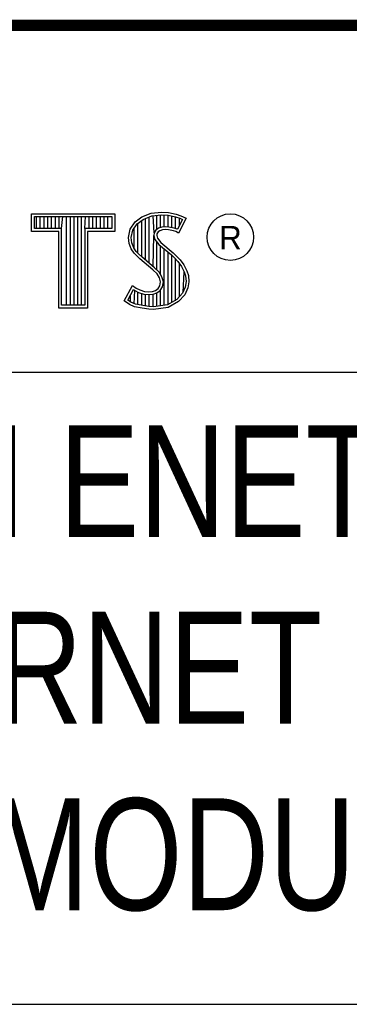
# Model space of a CAD drawing. Header units: inches. Extents: x 0 to 34, y 0 to 22.
# Tile 23 of 49: x 30.451 to 31.04, y 1.25 to 3.01. Entities that reach past the tile are written whole.
import ezdxf

# ---------------------------------------------------------------- set-up
doc = ezdxf.new("R2010")
doc.units = ezdxf.units.IN
doc.header["$LTSCALE"] = 1.87
doc.header["$MEASUREMENT"] = 0
doc.layers.get('0').update_dxf_attribs({"linetype": 'CONTINUOUS'})
doc.styles.get("Standard").update_dxf_attribs({"font": 'txt', "width": 0.8})

msp = doc.modelspace()

# ---------------------------------------------------------------- linework, layer by layer
at = {"color": 2, "linetype": 'CONTINUOUS'}
for p, q in [((28.3793, 3.0003), (33.5093, 3.0003)), ((30.4728, 2.6631), (30.6211, 2.6631)), ((30.4728, 2.6317), (30.4728, 2.6631)), ((30.4776, 2.6583), (30.6162, 2.6583)), ((30.4776, 2.6366), (30.4776, 2.6583)), ((30.4815, 2.6366), (30.4815, 2.6583)), ((30.4882, 2.6366), (30.4882, 2.6583)), ((30.495, 2.6366), (30.495, 2.6583)), ((30.5017, 2.6366), (30.5017, 2.6583)), ((30.5084, 2.6366), (30.5084, 2.6583)), ((30.5151, 2.6366), (30.5151, 2.6583)), ((30.5218, 2.6366), (30.5218, 2.6583)), ((30.5263, 2.6366), (30.5285, 2.6583)), ((30.5352, 2.4996), (30.5352, 2.6583)), ((30.5419, 2.4996), (30.5419, 2.6583)), ((30.5486, 2.4996), (30.5486, 2.6583)), ((30.5554, 2.4996), (30.5554, 2.6583)), ((30.5621, 2.4996), (30.5621, 2.6583)), ((30.5676, 2.6366), (30.5688, 2.6583)), ((30.5755, 2.6366), (30.5755, 2.6583)), ((30.5822, 2.6366), (30.5822, 2.6583)), ((30.5889, 2.6366), (30.5889, 2.6583)), ((30.5956, 2.6366), (30.5956, 2.6583)), ((30.6023, 2.6366), (30.6023, 2.6583)), ((30.609, 2.6366), (30.609, 2.6583)), ((30.6162, 2.6583), (30.6162, 2.6366)), ((30.6211, 2.6631), (30.6211, 2.6317)), ((30.6577, 2.6488), (30.6695, 2.6575)), ((30.6695, 2.6575), (30.6863, 2.6642)), ((30.6719, 2.6532), (30.6875, 2.6594)), ((30.6829, 2.5748), (30.6829, 2.6576)), ((30.6863, 2.6642), (30.7049, 2.6662)), ((30.6875, 2.6594), (30.705, 2.6613)), ((30.6917, 2.629), (30.6896, 2.6596)), ((30.6963, 2.635), (30.6963, 2.6604)), ((30.703, 2.6384), (30.703, 2.6611)), ((30.7049, 2.6662), (30.7173, 2.6653)), ((30.705, 2.6613), (30.7166, 2.6605)), ((30.7097, 2.6396), (30.7097, 2.661)), ((30.7164, 2.6396), (30.7164, 2.6605)), ((30.7166, 2.6605), (30.7296, 2.6577)), ((30.7173, 2.6653), (30.7309, 2.6624)), ((30.7231, 2.6385), (30.7231, 2.6591)), ((30.7296, 2.6577), (30.7375, 2.655)), ((30.7299, 2.6368), (30.7299, 2.6576)), ((30.7309, 2.6624), (30.7393, 2.6595)), ((30.7393, 2.6595), (30.7486, 2.6552)), ((30.6487, 2.6355), (30.6577, 2.6488)), ((30.6533, 2.6336), (30.6612, 2.6454)), ((30.6612, 2.6454), (30.6719, 2.6532)), ((30.6627, 2.5927), (30.6627, 2.6465)), ((30.6695, 2.586), (30.6695, 2.6514)), ((30.6762, 2.5804), (30.6762, 2.6549)), ((30.7117, 2.6398), (30.7056, 2.6392)), ((30.7179, 2.6395), (30.7117, 2.6398)), ((30.742, 2.6529), (30.7333, 2.6355)), ((30.7486, 2.6552), (30.7353, 2.6286)), ((30.7366, 2.642), (30.7366, 2.6553)), ((30.7375, 2.655), (30.742, 2.6529)), ((30.5214, 2.6317), (30.4728, 2.6317)), ((30.5263, 2.6366), (30.4776, 2.6366)), ((30.5214, 2.4947), (30.5214, 2.6317)), ((30.5263, 2.4996), (30.5263, 2.6366)), ((30.6162, 2.6366), (30.5676, 2.6366)), ((30.5676, 2.6366), (30.5676, 2.4996)), ((30.6211, 2.6317), (30.5724, 2.6317)), ((30.5724, 2.6317), (30.5724, 2.4947)), ((30.6458, 2.621), (30.6487, 2.6355)), ((30.6507, 2.6208), (30.6533, 2.6336)), ((30.656, 2.5999), (30.656, 2.6377)), ((30.6896, 2.5692), (30.6912, 2.6242)), ((30.6917, 2.629), (30.6912, 2.6242)), ((30.6912, 2.6242), (30.6928, 2.6171)), ((30.6949, 2.634), (30.6917, 2.629)), ((30.6995, 2.6373), (30.6949, 2.634)), ((30.6965, 2.6274), (30.6962, 2.6245)), ((30.6962, 2.6245), (30.6973, 2.6193)), ((30.6985, 2.6306), (30.6965, 2.6274)), ((30.7017, 2.6329), (30.6985, 2.6306)), ((30.7056, 2.6392), (30.6995, 2.6373)), ((30.7066, 2.6344), (30.7017, 2.6329)), ((30.7118, 2.6349), (30.7066, 2.6344)), ((30.7173, 2.6346), (30.7118, 2.6349)), ((30.726, 2.6329), (30.7173, 2.6346)), ((30.7272, 2.6376), (30.7179, 2.6395)), ((30.7306, 2.6315), (30.726, 2.6329)), ((30.7327, 2.6359), (30.7272, 2.6376)), ((30.7353, 2.6286), (30.7306, 2.6315)), ((30.7333, 2.6355), (30.7327, 2.6359)), ((30.6469, 2.61), (30.6458, 2.621)), ((30.6507, 2.6002), (30.6469, 2.61)), ((30.6517, 2.6112), (30.6507, 2.6208)), ((30.6551, 2.6025), (30.6517, 2.6112)), ((30.6928, 2.6171), (30.6999, 2.6083)), ((30.6963, 2.563), (30.6963, 2.6128)), ((30.6973, 2.6193), (30.7034, 2.6118)), ((30.6999, 2.6083), (30.7224, 2.5896)), ((30.703, 2.5548), (30.703, 2.6058)), ((30.7034, 2.6118), (30.7257, 2.5932)), ((30.6559, 2.5927), (30.6507, 2.6002)), ((30.6597, 2.5958), (30.6551, 2.6025)), ((30.6661, 2.5825), (30.6559, 2.5927)), ((30.6637, 2.5918), (30.6597, 2.5958)), ((30.6694, 2.5861), (30.6637, 2.5918)), ((30.7097, 2.4997), (30.7097, 2.6002)), ((30.7164, 2.5006), (30.7164, 2.5946)), ((30.7224, 2.5896), (30.7283, 2.5837)), ((30.7231, 2.5049), (30.7231, 2.5889)), ((30.7257, 2.5932), (30.7318, 2.5872)), ((30.7318, 2.5872), (30.7379, 2.5808)), ((30.6892, 2.5631), (30.6661, 2.5825)), ((30.6925, 2.5667), (30.6694, 2.5861)), ((30.7283, 2.5837), (30.7342, 2.5776)), ((30.7299, 2.5074), (30.7299, 2.5821)), ((30.7342, 2.5776), (30.7407, 2.5692)), ((30.7366, 2.5148), (30.7366, 2.5745)), ((30.7379, 2.5808), (30.7448, 2.5718)), ((30.7407, 2.5692), (30.7455, 2.5596)), ((30.7448, 2.5718), (30.7501, 2.5614)), ((30.6968, 2.5556), (30.6892, 2.5631)), ((30.7006, 2.5587), (30.6925, 2.5667)), ((30.7011, 2.5487), (30.6968, 2.5556)), ((30.7056, 2.5506), (30.7006, 2.5587)), ((30.7433, 2.5222), (30.7455, 2.5596)), ((30.7455, 2.5596), (30.7478, 2.5521)), ((30.7478, 2.5521), (30.7486, 2.5419)), ((30.7501, 2.5614), (30.7527, 2.553)), ((30.7527, 2.553), (30.7535, 2.5417)), ((30.638, 2.5073), (30.653, 2.535)), ((30.653, 2.535), (30.6594, 2.5304)), ((30.6988, 2.5295), (30.7017, 2.5342)), ((30.7031, 2.5414), (30.7011, 2.5487)), ((30.7017, 2.5342), (30.7031, 2.5414)), ((30.7081, 2.5416), (30.7056, 2.5506)), ((30.7063, 2.5323), (30.7081, 2.5416)), ((30.7486, 2.5419), (30.7471, 2.5321)), ((30.7535, 2.5417), (30.7518, 2.5307)), ((30.6444, 2.5088), (30.6547, 2.5278)), ((30.6493, 2.5054), (30.6493, 2.518)), ((30.6547, 2.5278), (30.6569, 2.5262)), ((30.656, 2.5023), (30.6569, 2.5262)), ((30.6569, 2.5262), (30.6639, 2.5227)), ((30.6594, 2.5304), (30.6658, 2.5272)), ((30.6627, 2.5008), (30.6627, 2.5231)), ((30.6639, 2.5227), (30.6731, 2.5196)), ((30.6658, 2.5272), (30.6742, 2.5243)), ((30.6695, 2.4993), (30.6695, 2.5208)), ((30.6731, 2.5196), (30.6816, 2.5186)), ((30.6742, 2.5243), (30.6817, 2.5235)), ((30.6762, 2.4983), (30.6762, 2.5192)), ((30.6816, 2.5186), (30.6898, 2.5192)), ((30.6817, 2.5235), (30.6887, 2.524)), ((30.6829, 2.4973), (30.6829, 2.5184)), ((30.6887, 2.524), (30.6939, 2.5261)), ((30.6896, 2.497), (30.6896, 2.5192)), ((30.6898, 2.5192), (30.6962, 2.5217)), ((30.6939, 2.5261), (30.6988, 2.5295)), ((30.6962, 2.5217), (30.7024, 2.5261)), ((30.6963, 2.4979), (30.6963, 2.5218)), ((30.7024, 2.5261), (30.7063, 2.5323)), ((30.703, 2.4988), (30.703, 2.5266)), ((30.7421, 2.521), (30.7322, 2.51)), ((30.7463, 2.5183), (30.7353, 2.5061)), ((30.7471, 2.5321), (30.7421, 2.521)), ((30.7518, 2.5307), (30.7463, 2.5183)), ((30.5676, 2.4996), (30.5263, 2.4996)), ((30.6475, 2.5009), (30.638, 2.5073)), ((30.6498, 2.5052), (30.6444, 2.5088)), ((30.6568, 2.4971), (30.6475, 2.5009)), ((30.6582, 2.5018), (30.6498, 2.5052)), ((30.6713, 2.499), (30.6582, 2.5018)), ((30.6824, 2.4974), (30.6713, 2.499)), ((30.7152, 2.5004), (30.6902, 2.4971)), ((30.7322, 2.51), (30.7152, 2.5004)), ((30.7353, 2.5061), (30.7167, 2.4957)), ((30.5724, 2.4947), (30.5214, 2.4947)), ((30.6704, 2.4942), (30.6568, 2.4971)), ((30.682, 2.4925), (30.6704, 2.4942)), ((30.6904, 2.4922), (30.682, 2.4925)), ((30.6902, 2.4971), (30.6824, 2.4974)), ((30.7167, 2.4957), (30.6904, 2.4922)), ((28.7231, 2.38), (33.5, 2.38)), ((28.3793, 1.2503), (33.5093, 1.2503))]:
    msp.add_line(p, q, dxfattribs=at)
at = {"color": 7, "linetype": 'CONTINUOUS', "const_width": 0.02}
msp.add_lwpolyline([(25.58, 3), (33.5, 3)], dxfattribs=at)
at = {"color": 2, "linetype": 'CONTINUOUS'}
msp.add_circle((30.8277, 2.6214), 0.0416, dxfattribs=at)

# ---------------------------------------------------------------- texts
msp.add_text('R', height=0.042, dxfattribs=at).set_placement((30.8076, 2.5994))
at = {"color": 7, "linetype": 'CONTINUOUS', "insert": (30.9443, 2.2853), "char_height": 0.2, "width": 3.36, "attachment_point": 2}
msp.add_mtext('NI ENET-9163\\PETHERNET C SERIES\\PSINGLE MODULE CARRIER\\P ', dxfattribs=at)

doc.saveas('drawing.dxf')
